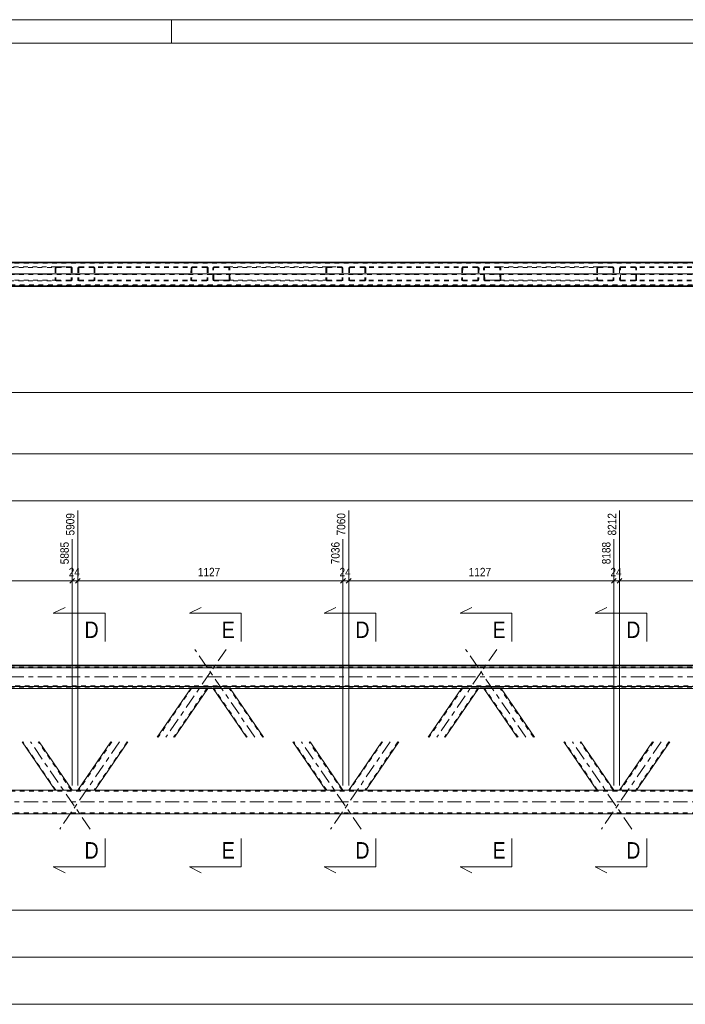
# Model space of a CAD drawing. Header units: millimetres. Extents: x 0 to 914, y 0 to 420.
# Tile 7 of 9: x 462 to 603, y 211 to 420. Entities that reach past the tile are written whole.
import ezdxf

# ---------------------------------------------------------------- set-up
doc = ezdxf.new("R2010")
doc.units = ezdxf.units.MM
for name, pattern in [('XKITLINE00', [0]), ('XKITLINE01', [4, 1, -1, 1, -1]), ('XKITLINE03', [6, 3, -1, 1, -1])]:
    doc.linetypes.add(name, pattern=pattern)
for name, color, linetype, lineweight in [('Arkusz rysunku', 3, 'Continuous', 0), ('Element', 2, 'Continuous', 0), ('Przekrój', 7, 'Continuous', 0), ('Wymiar', 4, 'Continuous', 0)]:
    doc.layers.add(name, color=color, linetype=linetype, lineweight=lineweight)
doc.styles.add('ARIAL', font='ARIAL.TTF')

msp = doc.modelspace()

# ---------------------------------------------------------------- linework, layer by layer
at = {"layer": 'Arkusz rysunku', "linetype": 'XKITLINE00', "lineweight": 0}
for p, q in [((914, 420), (0, 420)), ((494, 415), (494, 420)), ((909, 415), (5, 415))]:
    msp.add_line(p, q, dxfattribs=at)
at = {"layer": 'Element', "linetype": 'XKITLINE00', "lineweight": 0}
for p, q in [((743.78, 368.48), (145.58, 368.48)), ((145.58, 368.47), (743.78, 368.47)), ((145.58, 368.34), (743.78, 368.34)), ((145.58, 368.33), (743.78, 368.33)), ((145.58, 363.33), (743.78, 363.33)), ((145.58, 282.82), (743.78, 282.82)), ((145.58, 282.66), (743.78, 282.66)), ((743.78, 282.26), (145.58, 282.26)), ((145.58, 278.26), (743.78, 278.26)), ((727.57, 277.86), (161.85, 277.86)), ((498.05, 277.86), (490.96, 267.5)), ((501.68, 277.86), (494.59, 267.5)), ((509.89, 267.5), (502.81, 277.86)), ((513.53, 267.5), (506.44, 277.86)), ((555.61, 277.86), (548.53, 267.5)), ((559.25, 277.86), (552.16, 267.5)), ((567.46, 267.5), (560.37, 277.86)), ((571.09, 267.5), (564.01, 277.86)), ((469.22, 256.25), (462.21, 266.5)), ((472.86, 256.25), (465.84, 266.5)), ((481.08, 266.5), (474.07, 256.25)), ((484.71, 266.5), (477.7, 256.25)), ((526.79, 256.25), (519.77, 266.5)), ((530.42, 256.25), (523.41, 266.5)), ((538.65, 266.5), (531.63, 256.25)), ((542.28, 266.5), (535.27, 256.25)), ((584.35, 256.25), (577.34, 266.5)), ((587.99, 256.25), (580.97, 266.5)), ((596.21, 266.5), (589.2, 256.25)), ((599.85, 266.5), (592.83, 256.25)), ((703.12, 256.25), (186.24, 256.25)), ((178.62, 251.25), (710.73, 251.25))]:
    msp.add_line(p, q, dxfattribs=at)
at = {"layer": 'Element', "linetype": 'XKITLINE01', "lineweight": 0}
for p, q in [((178.62, 368.48), (710.73, 368.48)), ((178.62, 368.28), (710.73, 368.28)), ((445.52, 367.33), (469.59, 367.33)), ((448.43, 367.48), (472.49, 367.48)), ((469.22, 367.18), (469.25, 367.29)), ((469.22, 367.18), (469.22, 364.78)), ((469.25, 367.29), (469.33, 367.39)), ((469.33, 367.39), (469.45, 367.46)), ((469.42, 367.24), (469.4, 367.18)), ((469.4, 367.18), (469.4, 364.78)), ((469.46, 367.29), (469.42, 367.24)), ((469.45, 367.46), (469.59, 367.48)), ((469.52, 367.32), (469.46, 367.29)), ((469.59, 367.33), (469.52, 367.32)), ((469.59, 367.48), (472.49, 367.48)), ((469.59, 367.33), (472.49, 367.33)), ((472.49, 367.48), (472.63, 367.46)), ((472.56, 367.32), (472.49, 367.33)), ((472.62, 367.29), (472.56, 367.32)), ((472.66, 367.24), (472.62, 367.29)), ((472.63, 367.46), (472.75, 367.39)), ((472.68, 367.18), (472.66, 367.24)), ((472.68, 367.18), (472.68, 364.78)), ((472.75, 367.39), (472.83, 367.29)), ((472.83, 367.29), (472.86, 367.18)), ((472.86, 367.18), (472.86, 364.78)), ((474.07, 367.18), (474.09, 367.29)), ((474.07, 367.18), (474.07, 364.78)), ((474.09, 367.29), (474.17, 367.39)), ((474.17, 367.39), (474.29, 367.46)), ((474.26, 367.24), (474.25, 367.18)), ((474.25, 367.18), (474.25, 364.78)), ((474.3, 367.29), (474.26, 367.24)), ((474.29, 367.46), (474.43, 367.48)), ((474.36, 367.32), (474.3, 367.29)), ((474.43, 367.33), (474.36, 367.32)), ((501.4, 367.48), (474.43, 367.48)), ((501.4, 367.33), (474.43, 367.33)), ((477.34, 367.48), (477.48, 367.46)), ((477.41, 367.32), (477.34, 367.33)), ((477.47, 367.29), (477.41, 367.32)), ((477.5, 367.24), (477.47, 367.29)), ((477.48, 367.46), (477.59, 367.39)), ((477.52, 367.18), (477.5, 367.24)), ((477.52, 367.18), (477.52, 364.78)), ((477.59, 367.39), (477.67, 367.29)), ((477.67, 367.29), (477.7, 367.18)), ((477.7, 367.18), (477.7, 364.78)), ((498.13, 367.18), (498.07, 364.78)), ((498.16, 367.29), (498.13, 367.18)), ((498.24, 367.39), (498.16, 367.29)), ((498.36, 367.46), (498.24, 367.39)), ((498.31, 367.18), (498.26, 364.78)), ((498.31, 367.18), (498.32, 367.24)), ((498.32, 367.24), (498.36, 367.29)), ((498.5, 367.48), (498.36, 367.46)), ((498.36, 367.29), (498.42, 367.32)), ((498.42, 367.32), (498.49, 367.33)), ((501.54, 367.46), (501.4, 367.48)), ((501.4, 367.33), (501.47, 367.32)), ((501.47, 367.32), (501.53, 367.29)), ((501.53, 367.29), (501.57, 367.24)), ((501.58, 367.18), (501.53, 364.78)), ((501.66, 367.39), (501.54, 367.46)), ((501.57, 367.24), (501.58, 367.18)), ((501.74, 367.29), (501.66, 367.39)), ((501.76, 367.18), (501.71, 364.78)), ((501.76, 367.18), (501.74, 367.29)), ((502.75, 367.29), (502.73, 367.18)), ((502.78, 364.78), (502.73, 367.18)), ((502.83, 367.39), (502.75, 367.29)), ((502.95, 367.46), (502.83, 367.39)), ((502.91, 367.18), (502.92, 367.24)), ((502.96, 364.78), (502.91, 367.18)), ((502.92, 367.24), (502.96, 367.29)), ((503.08, 367.48), (502.95, 367.46)), ((502.96, 367.29), (503.02, 367.32)), ((503.02, 367.32), (503.09, 367.33)), ((503.08, 367.48), (505.99, 367.48)), ((503.09, 367.33), (527.15, 367.33)), ((503.09, 367.33), (506, 367.33)), ((505.99, 367.48), (530.06, 367.48)), ((506.13, 367.46), (505.99, 367.48)), ((506, 367.33), (506.06, 367.32)), ((506.06, 367.32), (506.12, 367.29)), ((506.12, 367.29), (506.17, 367.24)), ((506.25, 367.39), (506.13, 367.46)), ((506.17, 367.24), (506.18, 367.18)), ((506.23, 364.78), (506.18, 367.18)), ((506.33, 367.29), (506.25, 367.39)), ((506.36, 367.18), (506.33, 367.29)), ((506.41, 364.78), (506.36, 367.18)), ((526.79, 367.18), (526.82, 367.29)), ((526.79, 367.18), (526.79, 364.78)), ((526.82, 367.29), (526.89, 367.39)), ((526.89, 367.39), (527.01, 367.46)), ((526.98, 367.24), (526.97, 367.18)), ((526.97, 367.18), (526.97, 364.78)), ((527.02, 367.29), (526.98, 367.24)), ((527.01, 367.46), (527.15, 367.48)), ((527.08, 367.32), (527.02, 367.29)), ((527.15, 367.33), (527.08, 367.32)), ((527.15, 367.48), (530.06, 367.48)), ((527.15, 367.33), (530.06, 367.33)), ((530.06, 367.48), (530.2, 367.46)), ((530.13, 367.32), (530.06, 367.33)), ((530.19, 367.29), (530.13, 367.32)), ((530.23, 367.24), (530.19, 367.29)), ((530.2, 367.46), (530.32, 367.39)), ((530.24, 367.18), (530.23, 367.24)), ((530.24, 367.18), (530.24, 364.78)), ((530.32, 367.39), (530.4, 367.29)), ((530.4, 367.29), (530.42, 367.18)), ((530.42, 367.18), (530.42, 364.78)), ((531.63, 367.18), (531.66, 367.29)), ((531.63, 367.18), (531.63, 364.78)), ((531.66, 367.29), (531.74, 367.39)), ((531.74, 367.39), (531.86, 367.46)), ((531.83, 367.24), (531.81, 367.18)), ((531.81, 367.18), (531.81, 364.78)), ((531.87, 367.29), (531.83, 367.24)), ((531.86, 367.46), (531.99, 367.48)), ((531.92, 367.32), (531.87, 367.29)), ((531.99, 367.33), (531.92, 367.32)), ((558.97, 367.48), (531.99, 367.48)), ((558.97, 367.33), (531.99, 367.33)), ((534.9, 367.48), (535.04, 367.46)), ((534.97, 367.32), (534.9, 367.33)), ((535.03, 367.29), (534.97, 367.32)), ((535.07, 367.24), (535.03, 367.29)), ((535.04, 367.46), (535.16, 367.39)), ((535.08, 367.18), (535.07, 367.24)), ((535.08, 367.18), (535.08, 364.78)), ((535.16, 367.39), (535.24, 367.29)), ((535.24, 367.29), (535.27, 367.18)), ((535.27, 367.18), (535.27, 364.78)), ((555.69, 367.18), (555.64, 364.78)), ((555.72, 367.29), (555.69, 367.18)), ((555.8, 367.39), (555.72, 367.29)), ((555.92, 367.46), (555.8, 367.39)), ((555.87, 367.18), (555.82, 364.78)), ((555.87, 367.18), (555.89, 367.24)), ((555.89, 367.24), (555.93, 367.29)), ((556.06, 367.48), (555.92, 367.46)), ((555.93, 367.29), (555.99, 367.32)), ((555.99, 367.32), (556.06, 367.33)), ((559.11, 367.46), (558.97, 367.48)), ((558.97, 367.33), (559.04, 367.32)), ((559.04, 367.32), (559.09, 367.29)), ((559.09, 367.29), (559.13, 367.24)), ((559.15, 367.18), (559.09, 364.78)), ((559.23, 367.39), (559.11, 367.46)), ((559.13, 367.24), (559.15, 367.18)), ((559.3, 367.29), (559.23, 367.39)), ((559.33, 367.18), (559.28, 364.78)), ((559.33, 367.18), (559.3, 367.29)), ((560.32, 367.29), (560.29, 367.18)), ((560.34, 364.78), (560.29, 367.18)), ((560.39, 367.39), (560.32, 367.29)), ((560.51, 367.46), (560.39, 367.39)), ((560.47, 367.18), (560.49, 367.24)), ((560.53, 364.78), (560.47, 367.18)), ((560.49, 367.24), (560.53, 367.29)), ((560.65, 367.48), (560.51, 367.46)), ((560.53, 367.29), (560.58, 367.32)), ((560.58, 367.32), (560.65, 367.33)), ((560.65, 367.48), (563.56, 367.48)), ((560.65, 367.33), (584.72, 367.33)), ((560.65, 367.33), (563.56, 367.33)), ((563.56, 367.48), (587.63, 367.48)), ((563.7, 367.46), (563.56, 367.48)), ((563.56, 367.33), (563.63, 367.32)), ((563.63, 367.32), (563.69, 367.29)), ((563.69, 367.29), (563.73, 367.24)), ((563.82, 367.39), (563.7, 367.46)), ((563.73, 367.24), (563.75, 367.18)), ((563.8, 364.78), (563.75, 367.18)), ((563.9, 367.29), (563.82, 367.39)), ((563.93, 367.18), (563.9, 367.29)), ((563.98, 364.78), (563.93, 367.18)), ((584.35, 367.18), (584.38, 367.29)), ((584.35, 367.18), (584.35, 364.78)), ((584.38, 367.29), (584.46, 367.39)), ((584.46, 367.39), (584.58, 367.46)), ((584.55, 367.24), (584.54, 367.18)), ((584.54, 367.18), (584.54, 364.78)), ((584.59, 367.29), (584.55, 367.24)), ((584.58, 367.46), (584.72, 367.48)), ((584.65, 367.32), (584.59, 367.29)), ((584.72, 367.33), (584.65, 367.32)), ((584.72, 367.48), (587.63, 367.48)), ((584.72, 367.33), (587.63, 367.33)), ((587.63, 367.48), (587.76, 367.46)), ((587.7, 367.32), (587.63, 367.33)), ((587.75, 367.29), (587.7, 367.32)), ((587.79, 367.24), (587.75, 367.29)), ((587.76, 367.46), (587.88, 367.39)), ((587.81, 367.18), (587.79, 367.24)), ((587.81, 367.18), (587.81, 364.78)), ((587.88, 367.39), (587.96, 367.29)), ((587.96, 367.29), (587.99, 367.18)), ((587.99, 367.18), (587.99, 364.78)), ((589.2, 367.18), (589.22, 367.29)), ((589.2, 367.18), (589.2, 364.78)), ((589.22, 367.29), (589.3, 367.39)), ((589.3, 367.39), (589.42, 367.46)), ((589.39, 367.24), (589.38, 367.18)), ((589.38, 364.78), (589.38, 367.18)), ((589.43, 367.29), (589.39, 367.24)), ((589.42, 367.46), (589.56, 367.48)), ((589.49, 367.32), (589.43, 367.29)), ((589.56, 367.33), (589.49, 367.32)), ((616.54, 367.48), (589.56, 367.48)), ((616.53, 367.33), (589.56, 367.33)), ((592.47, 367.48), (592.61, 367.46)), ((592.54, 367.32), (592.47, 367.33)), ((592.6, 367.29), (592.54, 367.32)), ((592.64, 367.24), (592.6, 367.29)), ((592.61, 367.46), (592.73, 367.39)), ((592.65, 367.18), (592.64, 367.24)), ((592.65, 364.78), (592.65, 367.18)), ((592.73, 367.39), (592.8, 367.29)), ((592.8, 367.29), (592.83, 367.18)), ((592.83, 364.78), (592.83, 367.18)), ((145.58, 365.99), (743.78, 365.99)), ((145.58, 365.83), (743.78, 365.83)), ((469.59, 364.63), (445.58, 364.63)), ((472.49, 364.48), (448.49, 364.48)), ((469.25, 364.66), (469.22, 364.78)), ((469.33, 364.57), (469.25, 364.66)), ((469.45, 364.5), (469.33, 364.57)), ((469.4, 364.78), (469.42, 364.72)), ((469.42, 364.72), (469.46, 364.67)), ((469.59, 364.48), (469.45, 364.5)), ((469.46, 364.67), (469.52, 364.64)), ((469.52, 364.64), (469.59, 364.63)), ((472.49, 364.63), (469.59, 364.63)), ((469.59, 364.48), (472.49, 364.48)), ((472.49, 364.63), (472.56, 364.64)), ((472.63, 364.5), (472.49, 364.48)), ((472.56, 364.64), (472.62, 364.67)), ((472.62, 364.67), (472.66, 364.72)), ((472.75, 364.57), (472.63, 364.5)), ((472.66, 364.72), (472.68, 364.78)), ((472.83, 364.66), (472.75, 364.57)), ((472.86, 364.78), (472.83, 364.66)), ((474.09, 364.66), (474.07, 364.78)), ((474.17, 364.57), (474.09, 364.66)), ((474.29, 364.5), (474.17, 364.57)), ((474.25, 364.78), (474.26, 364.72)), ((474.26, 364.72), (474.3, 364.67)), ((474.43, 364.48), (474.29, 364.5)), ((474.3, 364.67), (474.36, 364.64)), ((474.36, 364.64), (474.43, 364.63)), ((501.34, 364.63), (474.43, 364.63)), ((501.34, 364.48), (474.43, 364.48)), ((477.34, 364.63), (477.41, 364.64)), ((477.48, 364.5), (477.34, 364.48)), ((477.41, 364.64), (477.47, 364.67)), ((477.47, 364.67), (477.5, 364.72)), ((477.59, 364.57), (477.48, 364.5)), ((477.5, 364.72), (477.52, 364.78)), ((477.67, 364.66), (477.59, 364.57)), ((477.7, 364.78), (477.67, 364.66)), ((498.07, 364.78), (498.1, 364.66)), ((498.1, 364.66), (498.18, 364.57)), ((498.18, 364.57), (498.29, 364.5)), ((498.27, 364.72), (498.26, 364.78)), ((498.31, 364.67), (498.27, 364.72)), ((498.29, 364.5), (498.43, 364.48)), ((498.37, 364.64), (498.31, 364.67)), ((498.43, 364.63), (498.37, 364.64)), ((501.41, 364.64), (501.34, 364.63)), ((501.34, 364.48), (501.48, 364.5)), ((501.47, 364.67), (501.41, 364.64)), ((501.51, 364.72), (501.47, 364.67)), ((501.48, 364.5), (501.6, 364.57)), ((501.53, 364.78), (501.51, 364.72)), ((501.6, 364.57), (501.68, 364.66)), ((501.68, 364.66), (501.71, 364.78)), ((502.78, 364.78), (502.81, 364.66)), ((502.81, 364.66), (502.89, 364.57)), ((502.89, 364.57), (503.01, 364.5)), ((502.98, 364.72), (502.96, 364.78)), ((503.02, 364.67), (502.98, 364.72)), ((503.01, 364.5), (503.15, 364.48)), ((503.08, 364.64), (503.02, 364.67)), ((503.15, 364.63), (503.08, 364.64)), ((527.15, 364.63), (503.15, 364.63)), ((503.15, 364.63), (506.05, 364.63)), ((506.06, 364.48), (503.15, 364.48)), ((506.12, 364.64), (506.05, 364.63)), ((506.06, 364.48), (506.2, 364.5)), ((530.06, 364.48), (506.06, 364.48)), ((506.18, 364.67), (506.12, 364.64)), ((506.22, 364.72), (506.18, 364.67)), ((506.2, 364.5), (506.31, 364.57)), ((506.23, 364.78), (506.22, 364.72)), ((506.31, 364.57), (506.39, 364.66)), ((506.39, 364.66), (506.41, 364.78)), ((526.82, 364.66), (526.79, 364.78)), ((526.89, 364.57), (526.82, 364.66)), ((527.01, 364.5), (526.89, 364.57)), ((526.97, 364.78), (526.98, 364.72)), ((526.98, 364.72), (527.02, 364.67)), ((527.15, 364.48), (527.01, 364.5)), ((527.02, 364.67), (527.08, 364.64)), ((527.08, 364.64), (527.15, 364.63)), ((530.06, 364.63), (527.15, 364.63)), ((527.15, 364.48), (530.06, 364.48)), ((530.06, 364.63), (530.13, 364.64)), ((530.2, 364.5), (530.06, 364.48)), ((530.13, 364.64), (530.19, 364.67)), ((530.19, 364.67), (530.23, 364.72)), ((530.32, 364.57), (530.2, 364.5)), ((530.23, 364.72), (530.24, 364.78)), ((530.4, 364.66), (530.32, 364.57)), ((530.42, 364.78), (530.4, 364.66)), ((531.66, 364.66), (531.63, 364.78)), ((531.74, 364.57), (531.66, 364.66)), ((531.86, 364.5), (531.74, 364.57)), ((531.81, 364.78), (531.83, 364.72)), ((531.83, 364.72), (531.87, 364.67)), ((531.99, 364.48), (531.86, 364.5)), ((531.87, 364.67), (531.92, 364.64)), ((531.92, 364.64), (531.99, 364.63)), ((558.91, 364.63), (531.99, 364.63)), ((558.91, 364.48), (531.99, 364.48)), ((534.9, 364.63), (534.97, 364.64)), ((535.04, 364.5), (534.9, 364.48)), ((534.97, 364.64), (535.03, 364.67)), ((535.03, 364.67), (535.07, 364.72)), ((535.16, 364.57), (535.04, 364.5)), ((535.07, 364.72), (535.08, 364.78)), ((535.24, 364.66), (535.16, 364.57)), ((535.27, 364.78), (535.24, 364.66)), ((555.64, 364.78), (555.67, 364.66)), ((555.67, 364.66), (555.74, 364.57)), ((555.74, 364.57), (555.86, 364.5)), ((555.83, 364.72), (555.82, 364.78)), ((555.87, 364.67), (555.83, 364.72)), ((555.86, 364.5), (556, 364.48)), ((555.93, 364.64), (555.87, 364.67)), ((556, 364.63), (555.93, 364.64)), ((558.98, 364.64), (558.91, 364.63)), ((558.91, 364.48), (559.05, 364.5)), ((559.04, 364.67), (558.98, 364.64)), ((559.08, 364.72), (559.04, 364.67)), ((559.05, 364.5), (559.16, 364.57)), ((559.09, 364.78), (559.08, 364.72)), ((559.16, 364.57), (559.25, 364.66)), ((559.25, 364.66), (559.28, 364.78)), ((560.34, 364.78), (560.37, 364.66)), ((560.37, 364.66), (560.46, 364.57)), ((560.46, 364.57), (560.57, 364.5)), ((560.54, 364.72), (560.53, 364.78)), ((560.58, 364.67), (560.54, 364.72)), ((560.57, 364.5), (560.71, 364.48)), ((560.64, 364.64), (560.58, 364.67)), ((560.71, 364.63), (560.64, 364.64)), ((584.72, 364.63), (560.71, 364.63)), ((560.71, 364.63), (563.62, 364.63)), ((563.62, 364.48), (560.71, 364.48)), ((563.69, 364.64), (563.62, 364.63)), ((563.62, 364.48), (563.76, 364.5)), ((587.63, 364.48), (563.62, 364.48)), ((563.75, 364.67), (563.69, 364.64)), ((563.79, 364.72), (563.75, 364.67)), ((563.76, 364.5), (563.88, 364.57)), ((563.8, 364.78), (563.79, 364.72)), ((563.88, 364.57), (563.95, 364.66)), ((563.95, 364.66), (563.98, 364.78)), ((584.38, 364.66), (584.35, 364.78)), ((584.46, 364.57), (584.38, 364.66)), ((584.58, 364.5), (584.46, 364.57)), ((584.54, 364.78), (584.55, 364.72)), ((584.55, 364.72), (584.59, 364.67)), ((584.72, 364.48), (584.58, 364.5)), ((584.59, 364.67), (584.65, 364.64)), ((584.65, 364.64), (584.72, 364.63)), ((587.63, 364.63), (584.72, 364.63)), ((584.72, 364.48), (587.63, 364.48)), ((587.63, 364.63), (587.7, 364.64)), ((587.76, 364.5), (587.63, 364.48)), ((587.7, 364.64), (587.75, 364.67)), ((587.75, 364.67), (587.79, 364.72)), ((587.88, 364.57), (587.76, 364.5)), ((587.79, 364.72), (587.81, 364.78)), ((587.96, 364.66), (587.88, 364.57)), ((587.99, 364.78), (587.96, 364.66)), ((589.22, 364.66), (589.2, 364.78)), ((589.3, 364.57), (589.22, 364.66)), ((589.42, 364.5), (589.3, 364.57)), ((589.38, 364.78), (589.39, 364.72)), ((589.39, 364.72), (589.43, 364.67)), ((589.56, 364.48), (589.42, 364.5)), ((589.43, 364.67), (589.49, 364.64)), ((589.49, 364.64), (589.56, 364.63)), ((616.47, 364.63), (589.56, 364.63)), ((616.47, 364.48), (589.56, 364.48)), ((592.47, 364.63), (592.54, 364.64)), ((592.61, 364.5), (592.47, 364.48)), ((592.54, 364.64), (592.6, 364.67)), ((592.6, 364.67), (592.64, 364.72)), ((592.73, 364.57), (592.61, 364.5)), ((592.64, 364.72), (592.65, 364.78)), ((592.8, 364.66), (592.73, 364.57)), ((592.83, 364.78), (592.8, 364.66)), ((145.58, 363.48), (743.78, 363.48)), ((743.78, 363.47), (145.58, 363.47)), ((145.58, 363.34), (743.78, 363.34)), ((710.73, 363.68), (178.62, 363.68)), ((710.73, 363.48), (178.62, 363.48)), ((145.58, 282.42), (743.78, 282.42)), ((145.58, 282.31), (743.78, 282.31)), ((743.78, 278.42), (145.58, 278.42)), ((743.78, 278.36), (145.58, 278.36)), ((145.58, 278.02), (743.78, 278.02)), ((498.31, 277.98), (491.14, 267.5)), ((501.58, 277.98), (494.41, 267.5)), ((498.07, 277.9), (498.05, 277.86)), ((498.07, 277.9), (498.13, 277.98)), ((498.07, 277.9), (498.1, 277.9)), ((498.1, 277.9), (498.18, 277.89)), ((498.16, 277.98), (498.13, 277.98)), ((498.24, 277.98), (498.16, 277.98)), ((498.18, 277.89), (498.29, 277.89)), ((498.36, 277.99), (498.24, 277.98)), ((498.27, 277.9), (498.26, 277.9)), ((498.31, 277.9), (498.27, 277.9)), ((498.29, 277.89), (498.43, 277.89)), ((498.31, 277.98), (498.32, 277.98)), ((498.37, 277.9), (498.31, 277.9)), ((498.32, 277.98), (498.36, 277.98)), ((498.5, 277.99), (498.36, 277.99)), ((498.36, 277.98), (498.42, 277.98)), ((498.43, 277.9), (498.37, 277.9)), ((498.42, 277.98), (498.49, 277.98)), ((498.43, 277.9), (501.34, 277.9)), ((498.43, 277.89), (501.34, 277.89)), ((498.49, 277.98), (501.4, 277.98)), ((498.5, 277.99), (501.4, 277.99)), ((501.41, 277.9), (501.34, 277.9)), ((501.34, 277.89), (501.48, 277.89)), ((501.54, 277.99), (501.4, 277.99)), ((501.4, 277.98), (501.47, 277.98)), ((501.47, 277.9), (501.41, 277.9)), ((501.47, 277.98), (501.53, 277.98)), ((501.51, 277.9), (501.47, 277.9)), ((501.48, 277.89), (501.6, 277.89)), ((501.53, 277.9), (501.51, 277.9)), ((501.53, 277.98), (501.57, 277.98)), ((501.66, 277.98), (501.54, 277.99)), ((501.57, 277.98), (501.58, 277.98)), ((501.6, 277.89), (501.68, 277.9)), ((501.74, 277.98), (501.66, 277.98)), ((501.71, 277.9), (501.68, 277.86)), ((501.68, 277.9), (501.71, 277.9)), ((501.71, 277.9), (501.76, 277.98)), ((501.76, 277.98), (501.74, 277.98)), ((502.78, 277.9), (502.73, 277.98)), ((502.75, 277.98), (502.73, 277.98)), ((502.83, 277.98), (502.75, 277.98)), ((502.81, 277.86), (502.78, 277.9)), ((502.78, 277.9), (502.81, 277.9)), ((502.81, 277.9), (502.89, 277.89)), ((502.95, 277.99), (502.83, 277.98)), ((502.89, 277.89), (503.01, 277.89)), ((510.08, 267.5), (502.91, 277.98)), ((502.91, 277.98), (502.96, 277.9)), ((502.91, 277.98), (502.92, 277.98)), ((502.92, 277.98), (502.96, 277.98)), ((503.08, 277.99), (502.95, 277.99)), ((502.96, 277.98), (503.02, 277.98)), ((502.98, 277.9), (502.96, 277.9)), ((503.02, 277.9), (502.98, 277.9)), ((503.01, 277.89), (503.15, 277.89)), ((503.02, 277.98), (503.09, 277.98)), ((503.08, 277.9), (503.02, 277.9)), ((503.08, 277.99), (505.99, 277.99)), ((503.15, 277.9), (503.08, 277.9)), ((503.09, 277.98), (506, 277.98)), ((503.15, 277.9), (506.05, 277.9)), ((503.15, 277.89), (506.06, 277.89)), ((506.13, 277.99), (505.99, 277.99)), ((506, 277.98), (506.06, 277.98)), ((506.12, 277.9), (506.05, 277.9)), ((506.06, 277.98), (506.12, 277.98)), ((506.06, 277.89), (506.2, 277.89)), ((506.12, 277.98), (506.17, 277.98)), ((506.18, 277.9), (506.12, 277.9)), ((506.25, 277.98), (506.13, 277.99)), ((506.17, 277.98), (506.18, 277.98)), ((513.35, 267.5), (506.18, 277.98)), ((506.18, 277.98), (506.23, 277.9)), ((506.22, 277.9), (506.18, 277.9)), ((506.2, 277.89), (506.31, 277.89)), ((506.23, 277.9), (506.22, 277.9)), ((506.33, 277.98), (506.25, 277.98)), ((506.31, 277.89), (506.39, 277.9)), ((506.36, 277.98), (506.33, 277.98)), ((506.41, 277.9), (506.36, 277.98)), ((506.39, 277.9), (506.41, 277.9)), ((506.44, 277.86), (506.41, 277.9)), ((555.87, 277.98), (548.71, 267.5)), ((559.15, 277.98), (551.98, 267.5)), ((555.64, 277.9), (555.61, 277.86)), ((555.64, 277.9), (555.69, 277.98)), ((555.64, 277.9), (555.67, 277.9)), ((555.67, 277.9), (555.74, 277.89)), ((555.72, 277.98), (555.69, 277.98)), ((555.8, 277.98), (555.72, 277.98)), ((555.74, 277.89), (555.86, 277.89)), ((555.92, 277.99), (555.8, 277.98)), ((555.83, 277.9), (555.82, 277.9)), ((555.87, 277.9), (555.83, 277.9)), ((555.86, 277.89), (556, 277.89)), ((555.87, 277.98), (555.89, 277.98)), ((555.93, 277.9), (555.87, 277.9)), ((555.89, 277.98), (555.93, 277.98)), ((556.06, 277.99), (555.92, 277.99)), ((555.93, 277.98), (555.99, 277.98)), ((556, 277.9), (555.93, 277.9)), ((555.99, 277.98), (556.06, 277.98)), ((556, 277.9), (558.91, 277.9)), ((556, 277.89), (558.91, 277.89)), ((556.06, 277.99), (558.97, 277.99)), ((556.06, 277.98), (558.97, 277.98)), ((558.98, 277.9), (558.91, 277.9)), ((558.91, 277.89), (559.05, 277.89)), ((559.11, 277.99), (558.97, 277.99)), ((558.97, 277.98), (559.04, 277.98)), ((559.04, 277.9), (558.98, 277.9)), ((559.04, 277.98), (559.09, 277.98)), ((559.08, 277.9), (559.04, 277.9)), ((559.05, 277.89), (559.16, 277.89)), ((559.09, 277.9), (559.08, 277.9)), ((559.09, 277.98), (559.13, 277.98)), ((559.23, 277.98), (559.11, 277.99)), ((559.13, 277.98), (559.15, 277.98)), ((559.16, 277.89), (559.25, 277.9)), ((559.3, 277.98), (559.23, 277.98)), ((559.28, 277.9), (559.25, 277.86)), ((559.25, 277.9), (559.28, 277.9)), ((559.28, 277.9), (559.33, 277.98)), ((559.33, 277.98), (559.3, 277.98)), ((560.34, 277.9), (560.29, 277.98)), ((560.32, 277.98), (560.29, 277.98)), ((560.39, 277.98), (560.32, 277.98)), ((560.37, 277.86), (560.34, 277.9)), ((560.34, 277.9), (560.37, 277.9)), ((560.37, 277.9), (560.46, 277.89)), ((560.51, 277.99), (560.39, 277.98)), ((560.46, 277.89), (560.57, 277.89)), ((567.64, 267.5), (560.47, 277.98)), ((560.47, 277.98), (560.53, 277.9)), ((560.47, 277.98), (560.49, 277.98)), ((560.49, 277.98), (560.53, 277.98)), ((560.65, 277.99), (560.51, 277.99)), ((560.53, 277.98), (560.58, 277.98)), ((560.54, 277.9), (560.53, 277.9)), ((560.58, 277.9), (560.54, 277.9)), ((560.57, 277.89), (560.71, 277.89)), ((560.58, 277.98), (560.65, 277.98)), ((560.64, 277.9), (560.58, 277.9)), ((560.71, 277.9), (560.64, 277.9)), ((560.65, 277.99), (563.56, 277.99)), ((560.65, 277.98), (563.56, 277.98)), ((560.71, 277.9), (563.62, 277.9)), ((560.71, 277.89), (563.62, 277.89)), ((563.7, 277.99), (563.56, 277.99)), ((563.56, 277.98), (563.63, 277.98)), ((563.69, 277.9), (563.62, 277.9)), ((563.62, 277.89), (563.76, 277.89)), ((563.63, 277.98), (563.69, 277.98)), ((563.69, 277.98), (563.73, 277.98)), ((563.75, 277.9), (563.69, 277.9)), ((563.82, 277.98), (563.7, 277.99)), ((563.73, 277.98), (563.75, 277.98)), ((570.91, 267.5), (563.75, 277.98)), ((563.75, 277.98), (563.8, 277.9)), ((563.79, 277.9), (563.75, 277.9)), ((563.76, 277.89), (563.88, 277.89)), ((563.8, 277.9), (563.79, 277.9)), ((563.9, 277.98), (563.82, 277.98)), ((563.88, 277.89), (563.95, 277.9)), ((563.93, 277.98), (563.9, 277.98)), ((563.98, 277.9), (563.93, 277.98)), ((563.95, 277.9), (563.98, 277.9)), ((564.01, 277.86), (563.98, 277.9)), ((469.4, 256.25), (462.39, 266.5)), ((472.68, 256.25), (465.66, 266.5)), ((481.26, 266.5), (474.25, 256.25)), ((484.53, 266.5), (477.52, 256.25)), ((526.97, 256.25), (519.96, 266.5)), ((530.24, 256.25), (523.23, 266.5)), ((538.83, 266.5), (531.81, 256.25)), ((542.1, 266.5), (535.08, 256.25)), ((584.54, 256.25), (577.52, 266.5)), ((587.81, 256.25), (580.79, 266.5)), ((596.39, 266.5), (589.38, 256.25)), ((599.67, 266.5), (592.65, 256.25)), ((710.73, 256.05), (178.62, 256.05)), ((472.86, 256.25), (469.22, 256.25)), ((477.7, 256.25), (474.07, 256.25)), ((530.42, 256.25), (526.79, 256.25)), ((535.27, 256.25), (531.63, 256.25)), ((587.99, 256.25), (584.35, 256.25)), ((592.83, 256.25), (589.2, 256.25)), ((178.62, 251.45), (710.73, 251.45))]:
    msp.add_line(p, q, dxfattribs=at)
at = {"layer": 'Element', "linetype": 'XKITLINE03', "lineweight": 0}
for p, q in [((135.58, 365.91), (753.78, 365.91)), ((168.62, 365.98), (720.73, 365.98)), ((476.69, 365.98), (441.36, 365.98)), ((505.57, 365.98), (470.24, 365.98)), ((534.25, 365.98), (498.92, 365.98)), ((563.13, 365.98), (527.8, 365.98)), ((591.82, 365.98), (556.49, 365.98)), ((620.7, 365.98), (585.37, 365.98)), ((505.57, 286.19), (492.78, 267.5)), ((511.71, 267.5), (498.92, 286.19)), ((563.13, 286.19), (550.34, 267.5)), ((569.28, 267.5), (556.49, 286.19)), ((135.58, 280.34), (753.78, 280.34)), ((476.69, 248), (464.02, 266.5)), ((482.9, 266.5), (470.24, 248)), ((534.25, 248), (521.59, 266.5)), ((540.46, 266.5), (527.8, 248)), ((591.82, 248), (579.16, 266.5)), ((598.03, 266.5), (585.37, 248)), ((168.62, 253.75), (720.73, 253.75))]:
    msp.add_line(p, q, dxfattribs=at)
at = {"layer": 'Przekrój', "linetype": 'XKITLINE00', "lineweight": 0}
for p, q in [((468.86, 293.85), (471.36, 295.1)), ((497.77, 293.85), (500.27, 295.1)), ((526.42, 293.85), (528.92, 295.1)), ((555.33, 293.85), (557.83, 295.1)), ((583.99, 293.85), (586.49, 295.1)), ((473.86, 293.85), (468.86, 293.85)), ((479.86, 293.85), (473.86, 293.85)), ((479.86, 293.85), (479.86, 287.85)), ((502.77, 293.85), (497.77, 293.85)), ((508.77, 293.85), (502.77, 293.85)), ((508.77, 293.85), (508.77, 287.85)), ((531.42, 293.85), (526.42, 293.85)), ((537.42, 293.85), (531.42, 293.85)), ((537.42, 293.85), (537.42, 287.85)), ((560.33, 293.85), (555.33, 293.85)), ((566.33, 293.85), (560.33, 293.85)), ((566.33, 293.85), (566.33, 287.85)), ((588.99, 293.85), (583.99, 293.85)), ((594.99, 293.85), (588.99, 293.85)), ((594.99, 293.85), (594.99, 287.85)), ((479.86, 239.97), (479.86, 245.97)), ((508.77, 239.97), (508.77, 245.97)), ((537.42, 239.97), (537.42, 245.97)), ((566.33, 239.97), (566.33, 245.97)), ((594.99, 239.97), (594.99, 245.97)), ((468.86, 239.97), (471.36, 238.72)), ((473.86, 239.97), (468.86, 239.97)), ((479.86, 239.97), (473.86, 239.97)), ((497.77, 239.97), (500.27, 238.72)), ((502.77, 239.97), (497.77, 239.97)), ((508.77, 239.97), (502.77, 239.97)), ((526.42, 239.97), (528.92, 238.72)), ((531.42, 239.97), (526.42, 239.97)), ((537.42, 239.97), (531.42, 239.97)), ((555.33, 239.97), (557.83, 238.72)), ((560.33, 239.97), (555.33, 239.97)), ((566.33, 239.97), (560.33, 239.97)), ((583.99, 239.97), (586.49, 238.72)), ((588.99, 239.97), (583.99, 239.97)), ((594.99, 239.97), (588.99, 239.97))]:
    msp.add_line(p, q, dxfattribs=at)
at = {"layer": 'Wymiar', "linetype": 'XKITLINE00', "lineweight": 0}
for p, q in [((178.62, 340.75), (710.73, 340.75)), ((150.18, 327.75), (743.78, 327.75)), ((178.62, 317.75), (739.18, 317.75)), ((474.07, 257.25), (474.07, 315.73)), ((474.07, 303.87), (474.07, 315.73)), ((531.63, 257.25), (531.63, 315.73)), ((531.63, 303.87), (531.63, 315.73)), ((589.2, 257.25), (589.2, 315.73)), ((589.2, 303.87), (589.2, 315.73)), ((472.86, 303.87), (472.86, 309.61)), ((472.86, 257.25), (472.86, 309.61)), ((530.42, 303.87), (530.42, 309.61)), ((530.42, 257.25), (530.42, 309.61)), ((587.99, 303.87), (587.99, 309.61)), ((587.99, 257.25), (587.99, 309.61)), ((472.86, 257.25), (472.86, 301.35)), ((474.07, 257.25), (474.07, 301.35)), ((530.42, 257.25), (530.42, 301.35)), ((531.63, 257.25), (531.63, 301.35)), ((587.99, 257.25), (587.99, 301.35)), ((589.2, 257.25), (589.2, 301.35)), ((416.5, 300.75), (472.86, 300.75)), ((473.37, 301.26), (472.35, 300.25)), ((473.37, 301.26), (472.35, 300.25)), ((472.86, 300.75), (474.07, 300.75)), ((474.57, 301.26), (473.56, 300.25)), ((474.57, 301.26), (473.56, 300.25)), ((474.07, 300.75), (530.42, 300.75)), ((530.93, 301.26), (529.91, 300.25)), ((530.93, 301.26), (529.91, 300.25)), ((530.42, 300.75), (531.63, 300.75)), ((532.14, 301.26), (531.12, 300.25)), ((532.14, 301.26), (531.12, 300.25)), ((531.63, 300.75), (587.99, 300.75)), ((588.5, 301.26), (587.48, 300.25)), ((588.5, 301.26), (587.48, 300.25)), ((587.99, 300.75), (589.2, 300.75)), ((589.71, 301.26), (588.69, 300.25)), ((589.71, 301.26), (588.69, 300.25)), ((589.2, 300.75), (645.56, 300.75)), ((178.62, 230.75), (711.03, 230.75)), ((178.62, 220.75), (712.78, 220.75)), ((145.18, 210.75), (744.18, 210.75))]:
    msp.add_line(p, q, dxfattribs=at)

# ---------------------------------------------------------------- texts
at = {"layer": 'Przekrój', "style": 'ARIAL', "width": 0.85}
for s, p in [('D', (475.49, 288.6)), ('E', (504.65, 288.6)), ('D', (533.05, 288.6)), ('E', (562.22, 288.6)), ('D', (590.62, 288.6)), ('D', (475.49, 241.72)), ('E', (504.65, 241.72)), ('D', (533.05, 241.72)), ('E', (562.22, 241.72)), ('D', (590.62, 241.72))]:
    msp.add_text(s, height=3.5, dxfattribs=at).set_placement(p)
at = {"layer": 'Wymiar', "style": 'ARIAL', "width": 0.85}
for s, p in [('5909', (473.35, 310.39)), ('7060', (530.91, 310.39)), ('8212', (588.48, 310.39)), ('5885', (472.14, 304.27)), ('7036', (529.7, 304.27)), ('8188', (587.27, 304.27))]:
    msp.add_text(s, height=1.8, rotation=90.0002, dxfattribs=at).set_placement(p)
for s, p in [('24', (472.13, 301.71)), ('1127', (499.57, 301.71)), ('24', (529.69, 301.71)), ('1127', (557.14, 301.71)), ('24', (587.26, 301.71))]:
    msp.add_text(s, height=1.8, dxfattribs=at).set_placement(p)

doc.saveas('drawing.dxf')
